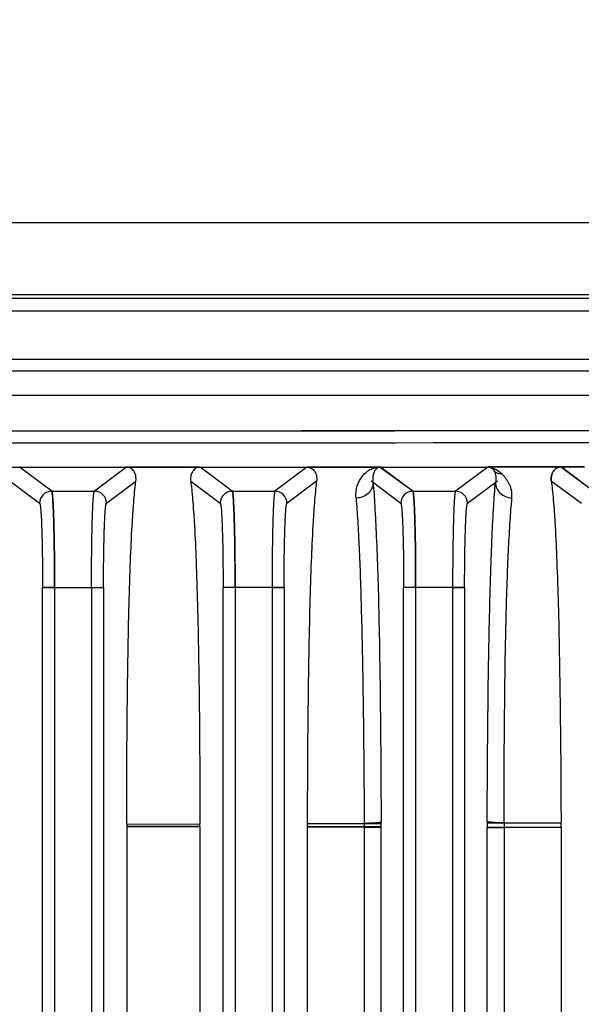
# Model space of a CAD drawing. Header units: inches. Extents: x 0 to 34, y 0 to 22.
# Tile 35 of 108: x 8 to 8.9, y 18 to 19.6. Entities that reach past the tile are written whole.
import ezdxf

# ---------------------------------------------------------------- set-up
doc = ezdxf.new("R2010")
doc.units = ezdxf.units.IN
doc.header["$LTSCALE"] = 1.87
doc.header["$MEASUREMENT"] = 0
doc.layers.get('0').update_dxf_attribs({"linetype": 'CONTINUOUS'})
doc.layers.add('DIMENSIONS', color=7, linetype='CONTINUOUS')
doc.styles.get("Standard").update_dxf_attribs({"font": 'txt', "width": 0.8})
doc.dimstyles.new('DIMSTYLE_1', dxfattribs={"dimtxt": 0.125, "dimasz": 0.18, "dimexe": 0.18, "dimexo": 0.0625, "dimgap": 0.09, "dimtad": 0, "dimtih": 1, "dimtoh": 1, "dimdec": 3, "dimzin": 4, "dimdsep": 46, "dimtxsty": 'STANDARD', "dimblk": '_FILLED', "dimblk1": '_FILLED', "dimblk2": '_FILLED', "dimcen": 0.09, "dimadec": 0, "dimazin": 0, "dimtp": 0.01, "dimtm": 0.01, "dimtfac": 1, "dimtdec": 3, "dimtofl": 0, "dimtmove": 0, "dimatfit": 3, "dimldrblk": '_FILLED', "dimfxl": 1, "dimtolj": 1, "dimtzin": 4, "dimarcsym": 0})

# ---------------------------------------------------------------- blocks, each defined once
blk = doc.blocks.new('_FILLED')
at = {"color": 0, "linetype": 'BYBLOCK'}
blk.add_solid([(0, 0), (-1, 0.1736), (-1, -0.1736)], dxfattribs=at)
blk = doc.blocks.new('*D2')
at = {"layer": 'DIMENSIONS', "color": 2, "linetype": 'CONTINUOUS'}
for p, q in [((4.4641, 19.3916), (4.4641, 20.4206)), ((11.905, 19.3916), (11.905, 20.4206)), ((4.4641, 20.2956), (7.5596, 20.2956)), ((11.905, 20.2956), (8.8096, 20.2956))]:
    blk.add_line(p, q, dxfattribs=at)
at = {"layer": 'DIMENSIONS', "color": 2, "linetype": 'CONTINUOUS', "xscale": 0.18, "yscale": 0.18, "zscale": 0.18, "rotation": 180}
blk.add_blockref('_FILLED', (4.4641, 20.2956), dxfattribs=at)
at = {"layer": 'DIMENSIONS', "color": 2, "linetype": 'CONTINUOUS', "xscale": 0.18, "yscale": 0.18, "zscale": 0.18}
blk.add_blockref('_FILLED', (11.905, 20.2956), dxfattribs=at)
at = {"layer": 'DIMENSIONS', "color": 2, "linetype": 'CONTINUOUS', "insert": (8.1846, 20.3581), "char_height": 0.125, "width": 1.125, "attachment_point": 2, "line_spacing_factor": 0.9}
blk.add_mtext('7.441{\\Ftxt.shx;\\W1.000000;\\H0.125000; }[189]', dxfattribs=at)

msp = doc.modelspace()

# ---------------------------------------------------------------- linework, layer by layer
at = {"color": 6, "linetype": 'CONTINUOUS'}
for p, q in [((11.057, 19.27), (5.3121, 19.27)), ((10.532, 19.1519), (4.1294, 19.1519)), ((10.513, 19.146), (5.8562, 19.146)), ((5.9072, 19.126), (10.4619, 19.126)), ((5.9699, 19.0468), (10.3992, 19.0468)), ((5.9741, 19.0276), (10.3951, 19.0276)), ((10.3915, 18.9878), (5.9776, 18.9878)), ((7.89, 18.8705), (8.0087, 18.8704)), ((8.0611, 18.8311), (8.0087, 18.8704)), ((8.0087, 18.8704), (8.1836, 18.8704)), ((8.0087, 18.8704), (8.1835, 18.8704)), ((8.0087, 18.8704), (8.1835, 18.8704)), ((8.1835, 18.8704), (8.1309, 18.8311)), ((8.1835, 18.8704), (8.3039, 18.8704)), ((8.3039, 18.8704), (8.1836, 18.8704)), ((8.1836, 18.8704), (8.3039, 18.8704)), ((8.3564, 18.8311), (8.3039, 18.8704)), ((8.3039, 18.8704), (8.4786, 18.8704)), ((8.3039, 18.8704), (8.4786, 18.8704)), ((8.3039, 18.8704), (8.4786, 18.8704)), ((8.4786, 18.8704), (8.4262, 18.8311)), ((8.5987, 18.8706), (8.4786, 18.8705)), ((8.4786, 18.8705), (8.5986, 18.8705)), ((8.4786, 18.8705), (8.5974, 18.8705)), ((8.6517, 18.8311), (8.5974, 18.8705)), ((8.5974, 18.8705), (8.7742, 18.8705)), ((8.6517, 18.8311), (8.5986, 18.8706)), ((8.5986, 18.8706), (8.7743, 18.8706)), ((8.5987, 18.8706), (8.7744, 18.8705)), ((8.7742, 18.8705), (8.7214, 18.8311)), ((8.7749, 18.8705), (8.7743, 18.8706)), ((8.8928, 18.8708), (8.7744, 18.8707)), ((8.7744, 18.8707), (8.7787, 18.8707)), ((8.7744, 18.8707), (8.7787, 18.8707)), ((8.7769, 18.8703), (8.7749, 18.8705)), ((8.7768, 18.8703), (8.7752, 18.8705)), ((8.7787, 18.8707), (8.8928, 18.8708)), ((8.7787, 18.8707), (8.8933, 18.8708)), ((8.8941, 18.8708), (8.8928, 18.8708)), ((8.9469, 18.8311), (8.8933, 18.8708)), ((8.8933, 18.8708), (8.9323, 18.8708)), ((8.9469, 18.8311), (8.8941, 18.8708)), ((8.9323, 18.8708), (8.8941, 18.8708)), ((7.9933, 18.8475), (8.0414, 18.8115)), ((8.1505, 18.8115), (8.1988, 18.8476)), ((8.2884, 18.8477), (8.3367, 18.8115)), ((8.4458, 18.8114), (8.4943, 18.8478)), ((8.5834, 18.8479), (8.632, 18.8114)), ((8.7411, 18.8114), (8.79, 18.848)), ((8.8782, 18.8483), (8.9273, 18.8114)), ((8.0611, 18.8311), (8.1309, 18.8311)), ((8.3564, 18.8311), (8.4262, 18.8311)), ((8.6517, 18.8311), (8.7214, 18.8311)), ((8.0657, 18.6918), (8.0658, 12.5435)), ((8.6563, 18.6901), (8.6563, 18.6737)), ((8.0461, 12.5435), (8.0461, 18.6737)), ((8.0461, 18.6737), (8.1459, 18.6737)), ((8.0658, 18.6737), (8.0461, 18.6737)), ((8.1262, 18.6737), (8.1262, 12.5259)), ((8.1262, 18.6737), (8.1459, 18.6737)), ((8.1459, 18.6737), (8.1459, 12.5435)), ((8.3414, 12.5435), (8.3414, 18.6737)), ((8.4411, 18.6737), (8.3414, 18.6737)), ((8.3611, 18.6737), (8.3414, 18.6737)), ((8.3611, 18.6737), (8.3611, 12.5435)), ((8.4215, 18.6737), (8.4215, 12.5251)), ((8.4215, 18.6737), (8.4411, 18.6737)), ((8.4411, 18.6737), (8.4411, 12.5435)), ((8.6367, 12.5435), (8.6367, 18.6737)), ((8.7364, 18.6737), (8.6367, 18.6737)), ((8.6563, 18.6737), (8.6367, 18.6737)), ((8.6563, 18.6737), (8.6563, 12.5435)), ((8.7167, 18.6737), (8.7168, 12.5243)), ((8.7167, 18.6737), (8.7364, 18.6737)), ((8.7364, 18.6737), (8.7364, 12.5435)), ((8.1837, 18.2872), (8.3036, 18.2871)), ((8.1837, 18.287), (8.1837, 18.2833)), ((8.1837, 18.287), (8.1837, 18.2833)), ((8.1837, 18.2833), (8.1837, 12.9339)), ((8.3036, 18.2832), (8.1837, 18.2833)), ((8.3036, 18.2832), (8.1837, 18.2833)), ((8.1837, 18.2832), (8.3036, 18.2832)), ((8.3036, 18.283), (8.3036, 18.2873)), ((8.3036, 18.2832), (8.3036, 12.9342)), ((8.479, 18.288), (8.5988, 18.288)), ((8.479, 18.288), (8.5988, 18.288)), ((8.479, 18.2878), (8.4831, 18.2878)), ((8.479, 18.2825), (8.479, 12.9347)), ((8.479, 18.2825), (8.5722, 18.2823)), ((8.5988, 18.2823), (8.479, 18.2824)), ((8.4831, 18.288), (8.5722, 18.288)), ((8.5722, 18.2882), (8.5722, 18.2822)), ((8.5722, 18.2823), (8.5722, 12.9348)), ((8.5998, 18.2822), (8.5998, 18.2898)), ((8.5998, 12.9349), (8.5998, 18.2822)), ((8.7743, 18.2891), (8.8941, 18.2891)), ((8.7743, 18.2891), (8.8941, 18.2891)), ((8.8009, 18.2892), (8.8941, 18.2891)), ((8.7733, 12.9358), (8.7733, 18.2814)), ((8.7733, 18.2814), (8.8009, 18.2812)), ((8.8941, 18.2813), (8.7742, 18.2814)), ((8.8009, 18.2812), (8.8009, 12.936)), ((8.8941, 18.2812), (8.8009, 18.2812)), ((8.8941, 18.2812), (8.8941, 12.9362))]:
    msp.add_line(p, q, dxfattribs=at)
msp.add_lwpolyline([(8.7749, 18.8705), (8.7771, 18.8703), (8.7782, 18.87), (8.7787, 18.8697)], dxfattribs=at)
for centre, radius, start, end in [((8.1846, 722.7896), 703.8597, 269.6742191, 270.325781), ((8.1846, 726.3077), 707.3777, 269.7531502, 270.2468506), ((8.1846, 724.3401), 705.4298, 269.6746011, 270.3253989), ((8.1846, 724.2569), 705.3466, 269.6745627, 270.3254373), ((8.1846, 724.0787), 705.1684, 269.6744801, 270.3255193), ((8.7736, 18.8501), 0.0205, 85.432, 87.7156), ((8.7742, 18.856), 0.0145, 77.7887, 79.6844), ((8.7737, 18.8533), 0.0173, 77.7947, 79.3718), ((8.8941, 18.8512), 0.0197, 90.0005, 93.6726), ((8.0611, 18.8114), 0.0197, 90.0027, 179.9479), ((8.1309, 18.8114), 0.0197, 0.0481, 89.9357), ((8.3564, 18.8114), 0.0197, 90.1911, 179.9477), ((8.4261, 18.8114), 0.0197, 0.0481, 89.912), ((8.6517, 18.8114), 0.0197, 90.0281, 179.9478), ((8.7214, 18.8114), 0.0197, 0.048, 89.8883), ((11.0451, 18.2821), 2.5661, 179.8717, 179.9903), ((10.7287, 18.2825), 2.2498, 179.8649, 180.0017), ((10.727, 18.2825), 2.248, 179.8648, 180.0001), ((11.811, 18.2814), 3.0376, 179.808, 179.9999), ((10.5078, 18.2836), 1.7069, 179.8217, 180.0804), ((6.3986, 18.2806), 2.4955, 0.0108, 0.2021), ((6.653, 18.281), 2.2411, 0.0016, 0.2127)]:
    msp.add_arc(centre, radius, start, end, dxfattribs=at)
for points, knots in [([(8.1988, 18.8476), (8.1991, 18.8501), (8.1991, 18.8537), (8.1981, 18.8582), (8.1969, 18.8612), (8.1953, 18.864), (8.1931, 18.8666), (8.1906, 18.8686), (8.1873, 18.87), (8.1849, 18.8704), (8.1834, 18.8704)], [0, 0, 0, 0, 0.236381, 0.344042, 0.447423, 0.54923, 0.654032, 0.773472, 0.852049, 1, 1, 1, 1]), ([(8.3039, 18.8704), (8.3024, 18.8704), (8.3, 18.8701), (8.2966, 18.8686), (8.2941, 18.8666), (8.2919, 18.864), (8.2897, 18.8603), (8.2881, 18.8548), (8.2881, 18.8501), (8.2884, 18.8477)], [0, 0, 0, 0, 0.149935, 0.229354, 0.349372, 0.454202, 0.555745, 0.765159, 1, 1, 1, 1]), ([(8.4786, 18.8704), (8.4795, 18.8704), (8.4811, 18.8703), (8.4835, 18.8697), (8.486, 18.8686), (8.4886, 18.8666), (8.4908, 18.864), (8.493, 18.8603), (8.4946, 18.8548), (8.4946, 18.8501), (8.4943, 18.8478)], [0, 0, 0, 0, 0.0926, 0.150763, 0.232315, 0.354104, 0.459572, 0.561119, 0.769003, 1, 1, 1, 1]), ([(8.5588, 18.8199), (8.5585, 18.823), (8.5585, 18.8277), (8.5593, 18.8336), (8.5603, 18.8378), (8.5615, 18.8417), (8.5629, 18.8453), (8.5646, 18.8488), (8.5671, 18.8531), (8.5702, 18.8571), (8.5737, 18.8606), (8.5766, 18.8631), (8.5799, 18.8654), (8.5827, 18.8669), (8.5848, 18.8679), (8.5859, 18.8683), (8.5872, 18.8688), (8.5883, 18.8692), (8.5893, 18.8694), (8.59, 18.8696), (8.5906, 18.8698), (8.5911, 18.87), (8.5918, 18.8701), (8.5929, 18.8702), (8.5943, 18.8703), (8.5959, 18.8704), (8.5969, 18.8705), (8.5974, 18.8705)], [0, 0, 0, 0, 0.132829, 0.194631, 0.254001, 0.311269, 0.366714, 0.420764, 0.473724, 0.577639, 0.629783, 0.683061, 0.738884, 0.79992, 0.816668, 0.834202, 0.852538, 0.87334, 0.884793, 0.895518, 0.904838, 0.910024, 0.916769, 0.93506, 0.956723, 0.97888, 1, 1, 1, 1]), ([(8.5974, 18.8705), (8.5975, 18.8705), (8.5976, 18.8705), (8.5978, 18.8705), (8.5979, 18.8705), (8.5979, 18.8705), (8.598, 18.8705), (8.598, 18.8705), (8.5979, 18.8705), (8.5978, 18.8704), (8.5976, 18.8704), (8.5971, 18.8704), (8.5966, 18.8703), (8.5962, 18.8701), (8.5958, 18.87), (8.5954, 18.8699), (8.5949, 18.8697), (8.5943, 18.8694), (8.5937, 18.8691), (8.5931, 18.8686), (8.5924, 18.8681), (8.5918, 18.8675), (8.5912, 18.8669), (8.5905, 18.8661), (8.5898, 18.8651), (8.589, 18.8637), (8.5883, 18.8623), (8.5875, 18.8603), (8.5867, 18.8575), (8.5861, 18.8538), (8.5861, 18.8497), (8.5864, 18.8469), (8.5867, 18.8454)], [0, 0, 0, 0, 0.00723, 0.01314, 0.015342, 0.016908, 0.017742, 0.017954, 0.018965, 0.020913, 0.026997, 0.043095, 0.063369, 0.074942, 0.088976, 0.10094, 0.121899, 0.140382, 0.157253, 0.188049, 0.216427, 0.243307, 0.26926, 0.294638, 0.34462, 0.394625, 0.44543, 0.497433, 0.606529, 0.724785, 0.85482, 1, 1, 1, 1]), ([(8.7744, 18.8705), (8.7757, 18.8705), (8.7775, 18.8703), (8.7795, 18.8698), (8.7806, 18.8694), (8.7817, 18.8691), (8.783, 18.8686), (8.7842, 18.8681), (8.7854, 18.8676), (8.7862, 18.8672), (8.7871, 18.8668), (8.7878, 18.8665), (8.7883, 18.8662), (8.7887, 18.866), (8.7891, 18.8658), (8.7893, 18.8656), (8.7896, 18.8653), (8.7899, 18.8651), (8.7902, 18.8649), (8.7904, 18.8648), (8.7906, 18.8647)], [0, 0, 0, 0, 0.224285, 0.299298, 0.364656, 0.428725, 0.489202, 0.602052, 0.655465, 0.709596, 0.764263, 0.81684, 0.84359, 0.870021, 0.893225, 0.912405, 0.93082, 0.95173, 0.975449, 1, 1, 1, 1]), ([(8.7787, 18.8697), (8.7785, 18.8698), (8.7781, 18.87), (8.7772, 18.8702), (8.776, 18.8704), (8.7751, 18.8705), (8.7746, 18.8705)], [0, 0, 0, 0, 0.143345, 0.326228, 0.616412, 1, 1, 1, 1]), ([(8.7849, 18.8639), (8.7844, 18.865), (8.7833, 18.8666), (8.7816, 18.8681), (8.7801, 18.8691), (8.7792, 18.8695), (8.7787, 18.8697)], [0, 0, 0, 0, 0.405346, 0.656553, 0.808748, 1, 1, 1, 1]), ([(8.7849, 18.8639), (8.7866, 18.8625), (8.7905, 18.8602), (8.7951, 18.8595), (8.7973, 18.8596)], [0, 0, 0, 0, 0.496601, 1, 1, 1, 1]), ([(8.7849, 18.8639), (8.7862, 18.8614), (8.7874, 18.857), (8.7876, 18.8507), (8.7871, 18.8473), (8.7867, 18.8456)], [0, 0, 0, 0, 0.453251, 0.71204, 1, 1, 1, 1]), ([(8.7906, 18.8647), (8.7909, 18.8645), (8.7915, 18.8641), (8.7927, 18.8633), (8.7941, 18.8622), (8.7957, 18.8609), (8.7968, 18.86), (8.7973, 18.8596)], [0, 0, 0, 0, 0.12899, 0.256201, 0.507845, 0.756355, 1, 1, 1, 1]), ([(8.8782, 18.8483), (8.8779, 18.8506), (8.878, 18.8551), (8.8795, 18.8605), (8.8817, 18.8642), (8.8838, 18.8669), (8.8864, 18.8688), (8.8896, 18.8703), (8.8919, 18.8707), (8.8933, 18.8708)], [0, 0, 0, 0, 0.23202, 0.442224, 0.545528, 0.653204, 0.777317, 0.85867, 1, 1, 1, 1]), ([(8.8928, 18.8708), (8.8915, 18.8707), (8.8894, 18.8702), (8.8863, 18.8688), (8.8838, 18.8668), (8.8816, 18.8642), (8.8795, 18.8605), (8.878, 18.8551), (8.8779, 18.8506), (8.8782, 18.8483)], [0, 0, 0, 0, 0.133258, 0.214265, 0.33913, 0.44791, 0.552413, 0.765178, 1, 1, 1, 1]), ([(8.1837, 18.287), (8.1838, 18.3499), (8.1842, 18.4425), (8.1858, 18.5624), (8.1875, 18.6429), (8.1896, 18.7128), (8.1919, 18.7631), (8.194, 18.7965), (8.1955, 18.8164), (8.197, 18.8331), (8.1982, 18.8431), (8.1988, 18.8476)], [0, 0, 0, 0, 0.33625, 0.495245, 0.640979, 0.767071, 0.869007, 0.910508, 0.945924, 0.975612, 1, 1, 1, 1]), ([(8.2884, 18.8477), (8.289, 18.8431), (8.2902, 18.833), (8.2917, 18.8163), (8.2932, 18.7963), (8.2953, 18.7629), (8.2975, 18.7125), (8.2997, 18.6427), (8.3014, 18.5622), (8.303, 18.4426), (8.3034, 18.3501), (8.3036, 18.2873)], [0, 0, 0, 0, 0.024534, 0.054377, 0.089947, 0.131589, 0.233704, 0.359774, 0.505306, 0.66404, 1, 1, 1, 1]), ([(8.4943, 18.8478), (8.4937, 18.8432), (8.4925, 18.833), (8.491, 18.8162), (8.4895, 18.7961), (8.4874, 18.7626), (8.4851, 18.7123), (8.483, 18.6427), (8.4813, 18.5625), (8.4796, 18.443), (8.4791, 18.3506), (8.479, 18.2878)], [0, 0, 0, 0, 0.024783, 0.054838, 0.09057, 0.132312, 0.23441, 0.360216, 0.505397, 0.663881, 1, 1, 1, 1]), ([(8.5867, 18.8454), (8.5866, 18.8421), (8.5851, 18.8353), (8.5788, 18.8268), (8.5696, 18.8212), (8.5624, 18.8199), (8.5588, 18.8199)], [0, 0, 0, 0, 0.24095, 0.487954, 0.741992, 1, 1, 1, 1]), ([(8.5867, 18.8454), (8.5878, 18.8325), (8.5898, 18.8031), (8.5923, 18.7534), (8.5945, 18.6931), (8.5963, 18.6232), (8.5977, 18.5458), (8.5987, 18.4632), (8.5994, 18.3773), (8.5997, 18.3191), (8.5998, 18.2898)], [0, 0, 0, 0, 0.069879, 0.158991, 0.26861, 0.395659, 0.536306, 0.686251, 0.841705, 1, 1, 1, 1]), ([(8.7733, 18.2916), (8.7734, 18.321), (8.7737, 18.3792), (8.7745, 18.465), (8.7755, 18.5475), (8.777, 18.6245), (8.7789, 18.6939), (8.7811, 18.7539), (8.7836, 18.8034), (8.7856, 18.8328), (8.7867, 18.8456)], [0, 0, 0, 0, 0.15907, 0.314936, 0.464863, 0.605186, 0.731765, 0.84087, 0.930325, 1, 1, 1, 1]), ([(8.7867, 18.8456), (8.7868, 18.8422), (8.7884, 18.8355), (8.7944, 18.8273), (8.8032, 18.8216), (8.8102, 18.8201), (8.8138, 18.82)], [0, 0, 0, 0, 0.251664, 0.48806, 0.730805, 1, 1, 1, 1]), ([(8.8138, 18.82), (8.8139, 18.8221), (8.8139, 18.8262), (8.8133, 18.8321), (8.8119, 18.8377), (8.8096, 18.8428), (8.8072, 18.8467), (8.8052, 18.8497), (8.8032, 18.8525), (8.8007, 18.8559), (8.7985, 18.8584), (8.7973, 18.8596)], [0, 0, 0, 0, 0.141612, 0.275248, 0.403407, 0.529534, 0.653757, 0.714377, 0.773502, 0.888044, 1, 1, 1, 1]), ([(8.8782, 18.8483), (8.8788, 18.8436), (8.88, 18.8332), (8.8816, 18.8162), (8.8831, 18.796), (8.8852, 18.7624), (8.8874, 18.7122), (8.8897, 18.6429), (8.8914, 18.5633), (8.8932, 18.4442), (8.8939, 18.3521), (8.8941, 18.2894)], [0, 0, 0, 0, 0.025291, 0.055814, 0.091935, 0.133953, 0.236135, 0.361391, 0.505715, 0.663523, 1, 1, 1, 1]), ([(8.0658, 18.6737), (8.0658, 18.6838), (8.0657, 18.7036), (8.0655, 18.7323), (8.0651, 18.7551), (8.0647, 18.7719), (8.0644, 18.7833), (8.0641, 18.7936), (8.0637, 18.8028), (8.0633, 18.8108), (8.0629, 18.8175), (8.0626, 18.8223), (8.0623, 18.8255), (8.062, 18.8273), (8.0618, 18.8288), (8.0616, 18.8299), (8.0614, 18.8306), (8.0612, 18.831), (8.0611, 18.8311)], [0, 0, 0, 0, 0.191552, 0.376332, 0.546894, 0.62491, 0.697129, 0.762894, 0.821553, 0.872553, 0.915473, 0.949901, 0.96382, 0.975512, 0.984964, 0.99217, 0.997148, 1, 1, 1, 1]), ([(8.0611, 18.8311), (8.0612, 18.831), (8.0614, 18.8307), (8.0616, 18.83), (8.0618, 18.8291), (8.062, 18.8278), (8.0622, 18.8262), (8.0625, 18.8235), (8.0628, 18.8194), (8.0632, 18.8135), (8.0636, 18.8066), (8.0639, 18.7986), (8.0642, 18.7896), (8.0645, 18.7797), (8.0649, 18.7648), (8.0653, 18.7446), (8.0656, 18.7188), (8.0657, 18.701), (8.0657, 18.6918)], [0, 0, 0, 0, 0.002907, 0.007853, 0.01495, 0.024218, 0.035658, 0.049261, 0.082883, 0.124819, 0.174728, 0.232256, 0.296943, 0.368235, 0.445575, 0.615974, 0.802939, 1, 1, 1, 1]), ([(8.1262, 18.6737), (8.1262, 18.6838), (8.1263, 18.7036), (8.1265, 18.7323), (8.1269, 18.7551), (8.1272, 18.7719), (8.1275, 18.7833), (8.1279, 18.7936), (8.1282, 18.8028), (8.1286, 18.8108), (8.129, 18.8176), (8.1294, 18.8223), (8.1297, 18.8255), (8.1299, 18.8273), (8.1301, 18.8288), (8.1304, 18.8299), (8.1306, 18.8307), (8.1308, 18.831), (8.1309, 18.8311)], [0, 0, 0, 0, 0.191551, 0.37633, 0.546895, 0.624913, 0.697133, 0.762898, 0.821558, 0.872559, 0.915478, 0.949907, 0.963825, 0.975517, 0.984968, 0.992174, 0.99715, 1, 1, 1, 1]), ([(8.3611, 18.6737), (8.3611, 18.6838), (8.361, 18.7035), (8.3607, 18.7323), (8.3604, 18.7551), (8.36, 18.7719), (8.3597, 18.7833), (8.3594, 18.7936), (8.359, 18.8028), (8.3586, 18.8108), (8.3582, 18.8175), (8.3579, 18.8223), (8.3575, 18.8255), (8.3573, 18.8273), (8.3571, 18.8288), (8.3569, 18.8299), (8.3567, 18.8306), (8.3565, 18.831), (8.3564, 18.8311)], [0, 0, 0, 0, 0.191547, 0.376322, 0.546883, 0.624899, 0.697119, 0.762884, 0.821543, 0.872544, 0.915464, 0.949894, 0.963813, 0.975505, 0.984958, 0.992166, 0.997145, 1, 1, 1, 1]), ([(8.3564, 18.8311), (8.3565, 18.831), (8.3567, 18.8306), (8.3569, 18.8299), (8.3571, 18.8288), (8.3573, 18.8273), (8.3575, 18.8255), (8.3579, 18.8223), (8.3582, 18.8175), (8.3586, 18.8108), (8.359, 18.8028), (8.3594, 18.7936), (8.3597, 18.7833), (8.36, 18.7719), (8.3604, 18.7551), (8.3607, 18.7323), (8.361, 18.7035), (8.361, 18.6838), (8.3611, 18.6737)], [0, 0, 0, 0, 0.002862, 0.007845, 0.015056, 0.024511, 0.036205, 0.050125, 0.084556, 0.127479, 0.178482, 0.237142, 0.30291, 0.37513, 0.453142, 0.623685, 0.808452, 1, 1, 1, 1]), ([(8.4262, 18.8311), (8.426, 18.831), (8.4259, 18.8306), (8.4256, 18.8299), (8.4254, 18.8287), (8.4252, 18.8273), (8.425, 18.8254), (8.4247, 18.8223), (8.4243, 18.8175), (8.4239, 18.8108), (8.4235, 18.8028), (8.4232, 18.7936), (8.4228, 18.7832), (8.4225, 18.7719), (8.4221, 18.755), (8.4218, 18.7323), (8.4215, 18.7035), (8.4215, 18.6838), (8.4215, 18.6737)], [0, 0, 0, 0, 0.002852, 0.007829, 0.015036, 0.024487, 0.036179, 0.050097, 0.084526, 0.127445, 0.178446, 0.237104, 0.302869, 0.375088, 0.453104, 0.623667, 0.808448, 1, 1, 1, 1]), ([(8.6563, 18.6737), (8.6563, 18.6838), (8.6563, 18.7035), (8.656, 18.7323), (8.6557, 18.755), (8.6553, 18.7719), (8.655, 18.7832), (8.6547, 18.7936), (8.6543, 18.8028), (8.6539, 18.8108), (8.6535, 18.8175), (8.6531, 18.8223), (8.6528, 18.8255), (8.6526, 18.8273), (8.6524, 18.8288), (8.6522, 18.8299), (8.652, 18.8306), (8.6518, 18.831), (8.6517, 18.8311)], [0, 0, 0, 0, 0.191546, 0.376321, 0.546883, 0.6249, 0.697119, 0.762885, 0.821545, 0.872547, 0.915468, 0.949898, 0.963817, 0.975509, 0.984962, 0.992169, 0.997147, 1, 1, 1, 1]), ([(8.6517, 18.8311), (8.6518, 18.831), (8.6519, 18.8307), (8.6521, 18.83), (8.6523, 18.829), (8.6526, 18.8277), (8.6528, 18.8261), (8.6531, 18.8234), (8.6534, 18.8192), (8.6538, 18.8133), (8.6541, 18.8062), (8.6545, 18.7981), (8.6548, 18.789), (8.6551, 18.779), (8.6555, 18.764), (8.6559, 18.7435), (8.6562, 18.7174), (8.6563, 18.6994), (8.6563, 18.6901)], [0, 0, 0, 0, 0.002905, 0.007855, 0.014962, 0.024247, 0.03571, 0.04934, 0.083032, 0.125053, 0.175056, 0.232682, 0.297462, 0.368834, 0.446231, 0.616641, 0.803417, 1, 1, 1, 1]), ([(8.7214, 18.8311), (8.7213, 18.831), (8.7211, 18.8306), (8.7209, 18.8298), (8.7207, 18.8287), (8.7205, 18.8272), (8.7203, 18.8254), (8.72, 18.8223), (8.7196, 18.8175), (8.7192, 18.8108), (8.7188, 18.8027), (8.7184, 18.7935), (8.7181, 18.7832), (8.7178, 18.7719), (8.7174, 18.755), (8.7171, 18.7322), (8.7168, 18.7035), (8.7167, 18.6837), (8.7167, 18.6737)], [0, 0, 0, 0, 0.002852, 0.007828, 0.015034, 0.024485, 0.036176, 0.050094, 0.084521, 0.12744, 0.17844, 0.237099, 0.302865, 0.375085, 0.453102, 0.623668, 0.808448, 1, 1, 1, 1]), ([(8.7214, 18.8311), (8.7213, 18.831), (8.7211, 18.8306), (8.7209, 18.8298), (8.7207, 18.8287), (8.7205, 18.8272), (8.7203, 18.8254), (8.72, 18.8223), (8.7196, 18.8175), (8.7192, 18.8108), (8.7188, 18.8027), (8.7184, 18.7935), (8.7181, 18.7832), (8.7178, 18.7719), (8.7174, 18.755), (8.7171, 18.7322), (8.7168, 18.7035), (8.7167, 18.6837), (8.7167, 18.6737)], [0, 0, 0, 0, 0.002852, 0.007828, 0.015034, 0.024485, 0.036177, 0.050095, 0.084522, 0.127441, 0.178441, 0.2371, 0.302865, 0.375084, 0.453101, 0.623665, 0.808446, 1, 1, 1, 1]), ([(8.5588, 18.8199), (8.5599, 18.8075), (8.5617, 18.7807), (8.564, 18.7373), (8.5659, 18.6875), (8.5676, 18.6303), (8.5691, 18.5642), (8.5711, 18.4492), (8.5719, 18.3559), (8.5722, 18.2882)], [0, 0, 0, 0, 0.070081, 0.151572, 0.244752, 0.351303, 0.474311, 0.61778, 1, 1, 1, 1]), ([(8.8009, 18.2889), (8.8009, 18.3263), (8.8011, 18.3937), (8.8019, 18.4866), (8.803, 18.5639), (8.8044, 18.63), (8.8061, 18.6873), (8.8082, 18.7372), (8.8106, 18.7807), (8.8127, 18.8076), (8.8138, 18.82)], [0, 0, 0, 0, 0.210872, 0.380856, 0.524255, 0.647348, 0.754146, 0.847664, 0.929516, 1, 1, 1, 1]), ([(8.0414, 18.8115), (8.0415, 18.8114), (8.0417, 18.811), (8.0419, 18.8103), (8.0421, 18.8093), (8.0424, 18.8081), (8.0426, 18.8065), (8.0429, 18.8038), (8.0433, 18.7996), (8.0437, 18.7937), (8.0441, 18.7867), (8.0444, 18.7786), (8.0448, 18.7696), (8.0451, 18.7596), (8.0454, 18.7449), (8.0458, 18.725), (8.0461, 18.6998), (8.0461, 18.6825), (8.0461, 18.6737)], [0, 0, 0, 0, 0.003186, 0.008328, 0.01556, 0.024941, 0.03651, 0.050299, 0.084587, 0.127519, 0.178595, 0.237304, 0.303068, 0.375259, 0.453244, 0.623765, 0.808504, 1, 1, 1, 1]), ([(8.0414, 18.8115), (8.0415, 18.8114), (8.0417, 18.811), (8.0419, 18.8103), (8.0421, 18.8093), (8.0424, 18.8081), (8.0426, 18.8065), (8.0429, 18.8038), (8.0433, 18.7996), (8.0437, 18.7937), (8.0441, 18.7867), (8.0444, 18.7786), (8.0448, 18.7696), (8.0451, 18.7596), (8.0454, 18.7449), (8.0458, 18.725), (8.0461, 18.6998), (8.0461, 18.6825), (8.0461, 18.6737)], [0, 0, 0, 0, 0.003195, 0.008347, 0.015587, 0.024975, 0.03655, 0.050343, 0.084636, 0.127567, 0.178641, 0.237346, 0.303107, 0.375293, 0.453274, 0.623785, 0.808512, 1, 1, 1, 1]), ([(8.1459, 18.6737), (8.1459, 18.6825), (8.1459, 18.6998), (8.1462, 18.725), (8.1465, 18.7449), (8.1469, 18.7597), (8.1472, 18.7696), (8.1475, 18.7786), (8.1479, 18.7867), (8.1483, 18.7937), (8.1487, 18.7996), (8.1491, 18.8038), (8.1494, 18.8065), (8.1496, 18.8081), (8.1498, 18.8094), (8.1501, 18.8103), (8.1503, 18.811), (8.1504, 18.8114), (8.1505, 18.8115)], [0, 0, 0, 0, 0.191498, 0.376239, 0.546757, 0.624741, 0.696931, 0.762694, 0.821403, 0.872479, 0.915411, 0.949699, 0.963489, 0.975059, 0.98444, 0.991672, 0.996814, 1, 1, 1, 1]), ([(8.3367, 18.8115), (8.3368, 18.8113), (8.337, 18.811), (8.3372, 18.8103), (8.3374, 18.8093), (8.3376, 18.8081), (8.3379, 18.8065), (8.3382, 18.8038), (8.3386, 18.7996), (8.339, 18.7937), (8.3393, 18.7867), (8.3397, 18.7786), (8.34, 18.7696), (8.3403, 18.7596), (8.3407, 18.7449), (8.3411, 18.725), (8.3413, 18.6998), (8.3414, 18.6825), (8.3414, 18.6737)], [0, 0, 0, 0, 0.003187, 0.00833, 0.015562, 0.024943, 0.036513, 0.050303, 0.084591, 0.127524, 0.178601, 0.23731, 0.303074, 0.375264, 0.453248, 0.623768, 0.808505, 1, 1, 1, 1]), ([(8.3367, 18.8115), (8.3368, 18.8113), (8.337, 18.811), (8.3372, 18.8103), (8.3374, 18.8093), (8.3376, 18.8081), (8.3379, 18.8065), (8.3382, 18.8037), (8.3386, 18.7996), (8.339, 18.7937), (8.3393, 18.7867), (8.3397, 18.7786), (8.34, 18.7696), (8.3403, 18.7596), (8.3407, 18.7449), (8.3411, 18.725), (8.3413, 18.6998), (8.3414, 18.6825), (8.3414, 18.6737)], [0, 0, 0, 0, 0.003196, 0.008348, 0.015589, 0.024977, 0.036553, 0.050347, 0.08464, 0.127572, 0.178646, 0.237351, 0.303112, 0.375299, 0.453279, 0.623788, 0.808514, 1, 1, 1, 1]), ([(8.4411, 18.6737), (8.4411, 18.6825), (8.4412, 18.6998), (8.4415, 18.725), (8.4418, 18.7449), (8.4422, 18.7596), (8.4425, 18.7696), (8.4428, 18.7786), (8.4432, 18.7867), (8.4436, 18.7937), (8.444, 18.7996), (8.4443, 18.8037), (8.4447, 18.8065), (8.4449, 18.808), (8.4451, 18.8093), (8.4453, 18.8103), (8.4455, 18.811), (8.4457, 18.8113), (8.4458, 18.8114)], [0, 0, 0, 0, 0.1915, 0.376242, 0.546762, 0.624746, 0.696936, 0.7627, 0.821408, 0.872483, 0.915415, 0.949703, 0.963492, 0.975061, 0.984442, 0.991673, 0.996815, 1, 1, 1, 1]), ([(8.632, 18.8114), (8.6321, 18.8113), (8.6323, 18.811), (8.6325, 18.8103), (8.6327, 18.8093), (8.6329, 18.8081), (8.6331, 18.8065), (8.6335, 18.8037), (8.6338, 18.7996), (8.6342, 18.7937), (8.6346, 18.7867), (8.635, 18.7786), (8.6353, 18.7696), (8.6356, 18.7596), (8.636, 18.7449), (8.6363, 18.725), (8.6366, 18.6998), (8.6367, 18.6825), (8.6367, 18.6737)], [0, 0, 0, 0, 0.003187, 0.008331, 0.015564, 0.024946, 0.036516, 0.050306, 0.084596, 0.127529, 0.178606, 0.237315, 0.303079, 0.375269, 0.453253, 0.623772, 0.808507, 1, 1, 1, 1]), ([(8.632, 18.8114), (8.6321, 18.8113), (8.6323, 18.811), (8.6325, 18.8103), (8.6327, 18.8093), (8.6329, 18.8081), (8.6331, 18.8065), (8.6335, 18.8037), (8.6338, 18.7996), (8.6342, 18.7937), (8.6346, 18.7867), (8.635, 18.7786), (8.6353, 18.7696), (8.6356, 18.7596), (8.636, 18.7449), (8.6363, 18.725), (8.6366, 18.6998), (8.6367, 18.6825), (8.6367, 18.6737)], [0, 0, 0, 0, 0.003197, 0.008349, 0.015591, 0.02498, 0.036556, 0.05035, 0.084644, 0.127577, 0.178651, 0.237357, 0.303117, 0.375304, 0.453283, 0.623792, 0.808516, 1, 1, 1, 1]), ([(8.7364, 18.6737), (8.7364, 18.6825), (8.7365, 18.6998), (8.7367, 18.7249), (8.7371, 18.7448), (8.7375, 18.7596), (8.7378, 18.7695), (8.7381, 18.7786), (8.7385, 18.7866), (8.7388, 18.7936), (8.7392, 18.7995), (8.7396, 18.8037), (8.7399, 18.8064), (8.7402, 18.808), (8.7404, 18.8093), (8.7406, 18.8103), (8.7408, 18.8109), (8.741, 18.8113), (8.7411, 18.8114)], [0, 0, 0, 0, 0.191502, 0.376245, 0.546767, 0.624751, 0.696942, 0.762705, 0.821413, 0.872489, 0.91542, 0.949707, 0.963495, 0.975064, 0.984444, 0.991674, 0.996815, 1, 1, 1, 1]), ([(8.5988, 18.2823), (8.5888, 18.2823), (8.5714, 18.2823), (8.5464, 18.2823), (8.5164, 18.2823), (8.494, 18.2824), (8.479, 18.2825)], [0, 0, 0, 0, 0.25, 0.4375, 0.625, 1, 1, 1, 1]), ([(8.5997, 18.2903), (8.5997, 18.2902), (8.5995, 18.29), (8.599, 18.2899), (8.5983, 18.2897), (8.5973, 18.2895), (8.5961, 18.2893), (8.5941, 18.2891), (8.5911, 18.2888), (8.587, 18.2885), (8.5824, 18.2884), (8.5774, 18.2882), (8.5739, 18.2882), (8.5722, 18.2882)], [0, 0, 0, 0, 0.010722, 0.029075, 0.055739, 0.090805, 0.134165, 0.185406, 0.309494, 0.45872, 0.627815, 0.810825, 1, 1, 1, 1]), ([(8.5722, 18.2822), (8.574, 18.2821), (8.5774, 18.2821), (8.5824, 18.2821), (8.587, 18.2821), (8.5911, 18.2821), (8.5941, 18.2822), (8.5961, 18.2822), (8.5973, 18.2822), (8.5983, 18.2822), (8.599, 18.2822), (8.5995, 18.2823), (8.5997, 18.2823), (8.5998, 18.2823)], [0, 0, 0, 0, 0.19053, 0.374799, 0.544984, 0.695017, 0.819502, 0.87077, 0.914029, 0.948811, 0.974864, 0.991989, 1, 1, 1, 1]), ([(8.8009, 18.2889), (8.7991, 18.2889), (8.7957, 18.2889), (8.7907, 18.2891), (8.786, 18.2893), (8.782, 18.2897), (8.7786, 18.2901), (8.7762, 18.2904), (8.7748, 18.2908), (8.7741, 18.291), (8.7736, 18.2913), (8.7734, 18.2915), (8.7733, 18.2916)], [0, 0, 0, 0, 0.188271, 0.370426, 0.538793, 0.687484, 0.811316, 0.906068, 0.94145, 0.96864, 0.987839, 1, 1, 1, 1]), ([(8.8941, 18.2813), (8.8841, 18.2813), (8.8666, 18.2813), (8.8417, 18.2812), (8.8117, 18.2812), (8.7892, 18.2814), (8.7742, 18.2815)], [0, 0, 0, 0, 0.25, 0.4375, 0.625, 1, 1, 1, 1])]:
    msp.add_open_spline(points, degree=3, knots=knots, dxfattribs=at)

# ---------------------------------------------------------------- dimensions: what is measured, and where the dimension line sits
at = {"layer": 'DIMENSIONS', "color": 2, "linetype": 'CONTINUOUS'}
dim = msp.add_linear_dim(base=(11.905, 20.2956), p1=(4.4641, 19.3916), p2=(11.905, 19.3916), dimstyle='DIMSTYLE_1', dxfattribs=at)
dim.commit()
dim.dimension.update_dxf_attribs({"geometry": '*D2', "text_midpoint": (8.0346, 20.2956), "dimtype": 160})

doc.saveas('drawing.dxf')
